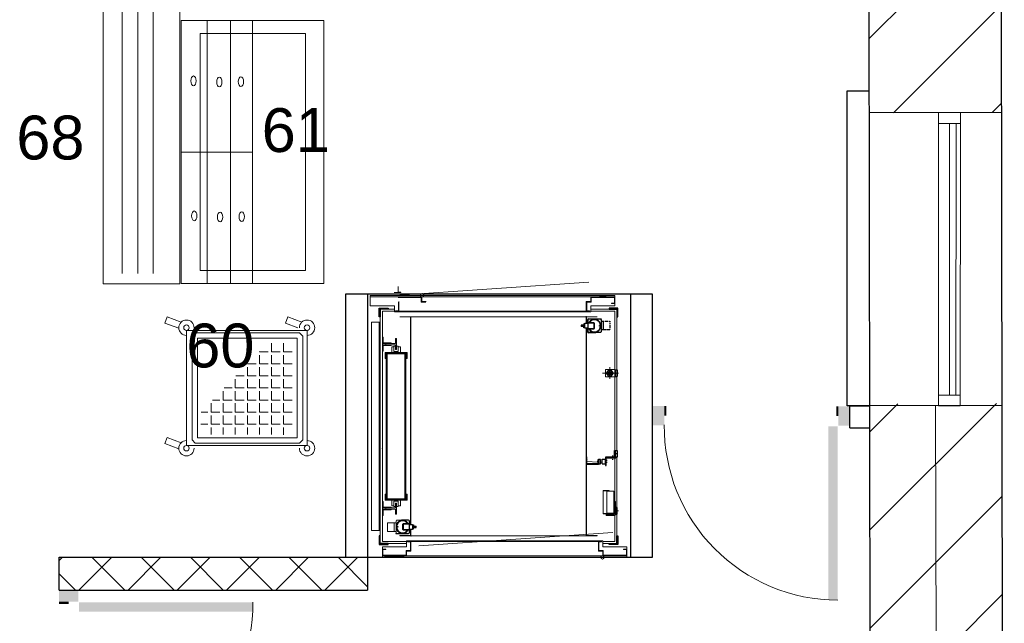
# Model space of a CAD drawing. Header units: millimetres. Extents: x 256092 to 341172, y 103077 to 145077.
# Tile 107 of 139: x 332947 to 337438, y 112886 to 115640. Entities that reach past the tile are written whole.
import ezdxf
from ezdxf.enums import TextEntityAlignment as Align

# ---------------------------------------------------------------- set-up
doc = ezdxf.new("R2010")
doc.units = ezdxf.units.MM
doc.linetypes.add('DASHDOT', pattern=[8.5, 4, -2, 0.5, -2])
doc.linetypes.add('Hidden', pattern=[3, 2, -1])
doc.layers.get('0').update_dxf_attribs({"lineweight": 18})
for name, color, linetype, lineweight in [('AVATÄIDE', 95, 'Continuous', 13), ('Kergplokk_', 84, 'Continuous', 25), ('KÖÖGISEADMED', 150, 'Continuous', 15), ('SEINA VIIRUTUS', 8, 'Continuous', 18), ('UUS AVATÄIDE', 105, 'Continuous', 18)]:
    doc.layers.add(name, color=color, linetype=linetype, lineweight=lineweight)
for name, color, linetype in [('LE_HIDDEN1', 3, 'Hidden'), ('LE_MIDDLE', 7, 'Continuous'), ('LE_NORM', 7, 'Continuous'), ('SEINAD', 7, 'Continuous'), ('SISU', 30, 'Continuous')]:
    doc.layers.add(name, color=color, linetype=linetype)
doc.styles.add('Arial', font='arial.ttf', dxfattribs={"height": 245.883234})
pattern_1 = [(45, (-1047627.23, 105532.54), (-224.5064, 224.5064), [])]

# ---------------------------------------------------------------- blocks, each defined once
blk = doc.blocks.new('ANSCHLUSS_00024', base_point=(3912.5, 1897.7))
at = {"layer": 'LE_NORM', "color": 2}
for p, q in [((3886.5, 1900.2), (3886.5, 1923.7)), ((3887, 1923.2), (3887, 1900.7)), ((3887.2, 1900.5), (3887.2, 1923.5)), ((3889, 1926.2), (3910.8, 1926.2)), ((3910.8, 1897.7), (3889, 1897.7)), ((3889.2, 1925.5), (3912.2, 1925.5)), ((3912.2, 1898.5), (3889.2, 1898.5)), ((3912, 1925.7), (3889.5, 1925.7)), ((3889.5, 1898.2), (3912, 1898.2)), ((3910.8, 1926.2), (3912.5, 1926.2)), ((3912.5, 1897.7), (3910.8, 1897.7)), ((3914.2, 1923.5), (3914.2, 1900.5)), ((3915, 1922.5), (3914.2, 1922.5)), ((3915, 1901.5), (3914.2, 1901.5)), ((3914.5, 1923.2), (3914.5, 1922.5)), ((3914.5, 1900.7), (3914.5, 1901.5)), ((3915, 1923.7), (3915, 1922.5)), ((3915, 1922.5), (3929.2, 1922.5)), ((3915, 1901.5), (3915, 1900.2)), ((3915, 1901.5), (3929.2, 1901.5)), ((3929.2, 1921.2), (3929.2, 1922.5)), ((3929.2, 1921.2), (3929.2, 1902.8)), ((3929.2, 1921.2), (3934.2, 1921.2)), ((3929.2, 1916.6), (3934.2, 1916.6)), ((3934.2, 1907.4), (3929.2, 1907.4)), ((3929.2, 1902.8), (3934.2, 1902.8)), ((3929.2, 1902.8), (3929.2, 1901.5)), ((3934.2, 1921.2), (3934.2, 1915.2)), ((3934.2, 1915.2), (3946.2, 1915.2)), ((3934.2, 1908.7), (3934.2, 1915.2)), ((3934.2, 1902.8), (3934.2, 1908.7)), ((3934.2, 1908.7), (3946.2, 1908.7)), ((3946.2, 1908.7), (3946.2, 1915.2))]:
    blk.add_line(p, q, dxfattribs=at)
blk.add_circle((3861, 1912), 2, dxfattribs=at)
for centre, radius, start, end in [((3885, 1912), 29.5, 28.8848, -28.8848), ((3885, 1912), 28, 30.5925, -30.5925), ((3889, 1923.7), 2.5, 90, 180), ((3889, 1900.2), 2.5, 180, -90), ((3889.5, 1923.2), 2.5, 90, 180), ((3889.5, 1900.7), 2.5, 180, -90), ((3889.2, 1923.5), 2, 90, 180), ((3889.2, 1900.5), 2, 180, -90), ((3912, 1923.2), 2.5, 0, 90), ((3912, 1900.7), 2.5, -90, 0), ((3912.2, 1923.5), 2, 0, 90), ((3912.2, 1900.5), 2, -90, 0), ((3912.5, 1923.7), 2.5, 0, 90), ((3912.5, 1900.2), 2.5, -90, 0)]:
    blk.add_arc(centre, radius, start, end, dxfattribs=at)
blk = doc.blocks.new('ANSCHLUSS_00027', base_point=(4732.5, 2643.2))
at = {"layer": 'LE_NORM', "color": 2}
for p, q in [((4710.7, 2632.2), (4698.7, 2632.2)), ((4698.7, 2632.2), (4698.7, 2625.7)), ((4710.7, 2625.7), (4698.7, 2625.7)), ((4710.7, 2638.2), (4710.7, 2632.2)), ((4715.7, 2638.2), (4710.7, 2638.2)), ((4710.7, 2633.6), (4715.7, 2633.6)), ((4710.7, 2632.2), (4710.7, 2625.7)), ((4710.7, 2619.8), (4710.7, 2625.7)), ((4715.7, 2624.4), (4710.7, 2624.4)), ((4715.7, 2619.8), (4710.7, 2619.8)), ((4730, 2639.5), (4715.7, 2639.5)), ((4715.7, 2638.2), (4715.7, 2639.5)), ((4715.7, 2619.8), (4715.7, 2638.2)), ((4715.7, 2619.8), (4715.7, 2618.5)), ((4730, 2618.5), (4715.7, 2618.5)), ((4730, 2639.5), (4730, 2640.7)), ((4730, 2639.5), (4730.7, 2639.5)), ((4730, 2617.2), (4730, 2618.5)), ((4730, 2618.5), (4730.7, 2618.5)), ((4730.5, 2640.2), (4730.5, 2639.5)), ((4730.5, 2617.7), (4730.5, 2618.5)), ((4730.7, 2617.5), (4730.7, 2640.5)), ((4732.5, 2643.2), (4734.1, 2643.2)), ((4734.1, 2614.7), (4732.5, 2614.7)), ((4732.7, 2642.5), (4755.7, 2642.5)), ((4755.7, 2615.5), (4732.7, 2615.5)), ((4755.5, 2642.7), (4733, 2642.7)), ((4733, 2615.2), (4755.5, 2615.2)), ((4734.1, 2643.2), (4756, 2643.2)), ((4756, 2614.7), (4734.1, 2614.7)), ((4757.7, 2640.5), (4757.7, 2617.5)), ((4758, 2617.7), (4758, 2640.2)), ((4758.5, 2640.7), (4758.5, 2617.2))]:
    blk.add_line(p, q, dxfattribs=at)
blk.add_circle((4784, 2629), 2, dxfattribs=at)
for centre, radius, start, end in [((4760, 2629), 29.5, -151.1152, 151.1152), ((4760, 2629), 28, -149.4075, 149.4075), ((4732.5, 2640.7), 2.5, 90, 180), ((4732.5, 2617.2), 2.5, 180, -90), ((4733, 2640.2), 2.5, 90, 180), ((4733, 2617.7), 2.5, 180, -90), ((4732.7, 2640.5), 2, 90, 180), ((4732.7, 2617.5), 2, 180, -90), ((4755.5, 2640.2), 2.5, 0, 90), ((4755.5, 2617.7), 2.5, -90, 0), ((4755.7, 2640.5), 2, 0, 90), ((4755.7, 2617.5), 2, -90, 0), ((4756, 2640.7), 2.5, 0, 90), ((4756, 2617.2), 2.5, -90, 0)]:
    blk.add_arc(centre, radius, start, end, dxfattribs=at)
blk = doc.blocks.new('VM_00026', base_point=(4733.2, 2661))
at = {"layer": 'LE_MIDDLE', "color": 1, "linetype": 'DASHDOT'}
for p, q in [((4799.4, 2650), (4829.4, 2650)), ((4829.4, 2650), (4829.4, 2610)), ((4829.4, 2610), (4799.4, 2610))]:
    blk.add_line(p, q, dxfattribs=at)
at = {"layer": 'LE_NORM', "color": 2}
for p, q in [((4728, 2639.5), (4728, 2655.7)), ((4730, 2657), (4732, 2659)), ((4730, 2657), (4730, 2640.7)), ((4788, 2659), (4732, 2659)), ((4733.2, 2661), (4791, 2661)), ((4791, 2659), (4788, 2659)), ((4788, 2659), (4790, 2657)), ((4791, 2661), (4789, 2659)), ((4790, 2657), (4790, 2650)), ((4790, 2650), (4799.4, 2650)), ((4790, 2650), (4790, 2610)), ((4791, 2661), (4791, 2659)), ((4799.4, 2650), (4799.4, 2610)), ((4728, 2602.2), (4728, 2618.5)), ((4730, 2617.2), (4730, 2601)), ((4799.4, 2610), (4790, 2610)), ((4790, 2610), (4790, 2601)), ((4732, 2599), (4730, 2601)), ((4766, 2599), (4732, 2599)), ((4766, 2597), (4733.2, 2597)), ((4788, 2599), (4766, 2599)), ((4766, 2599), (4766, 2597)), ((4790, 2601), (4788, 2599))]:
    blk.add_line(p, q, dxfattribs=at)
for centre, radius, start, end in [((4733.2, 2655.7), 5.25, 90, 180), ((4732, 2657), 2, 90, 180), ((4733.2, 2602.2), 5.25, 180, -90), ((4732, 2601), 2, 180, -90)]:
    blk.add_arc(centre, radius, start, end, dxfattribs=at)
blk.add_point((4722.5, 2670.5), dxfattribs=at)
blk.add_blockref('ANSCHLUSS_00027', (4732.5, 2643.2))
blk = doc.blocks.new('ECKSTAB_00030', base_point=(3778.5, 1871.5))
at = {"layer": 'LE_NORM', "color": 2}
for p, q in [((3778.5, 1871.5), (3778.5, 1831.5)), ((3782.5, 1871.5), (3778.5, 1871.5)), ((3782.5, 1835.5), (3782.5, 1871.5)), ((3778.5, 1831.5), (3818.5, 1831.5)), ((3818.5, 1835.5), (3782.5, 1835.5)), ((3818.5, 1831.5), (3818.5, 1835.5))]:
    blk.add_line(p, q, dxfattribs=at)
blk = doc.blocks.new('ECKSTAB_00031', base_point=(4866.5, 1871.5))
at = {"layer": 'LE_NORM', "color": 2}
for p, q in [((4862.5, 1835.5), (4862.5, 1871.5)), ((4862.5, 1871.5), (4866.5, 1871.5)), ((4866.5, 1871.5), (4866.5, 1831.5)), ((4826.5, 1831.5), (4826.5, 1835.5)), ((4826.5, 1835.5), (4862.5, 1835.5)), ((4866.5, 1831.5), (4826.5, 1831.5))]:
    blk.add_line(p, q, dxfattribs=at)
blk = doc.blocks.new('ECKSTAB_00032', base_point=(3778.5, 2669.5))
at = {"layer": 'LE_NORM', "color": 2}
for p, q in [((3778.5, 2669.5), (3778.5, 2709.5)), ((3778.5, 2709.5), (3818.5, 2709.5)), ((3818.5, 2705.5), (3782.5, 2705.5)), ((3782.5, 2705.5), (3782.5, 2669.5)), ((3818.5, 2709.5), (3818.5, 2705.5)), ((3782.5, 2669.5), (3778.5, 2669.5))]:
    blk.add_line(p, q, dxfattribs=at)
blk = doc.blocks.new('ECKSTAB_00033', base_point=(4866.5, 2669.5))
at = {"layer": 'LE_NORM', "color": 2}
for p, q in [((4866.5, 2709.5), (4826.5, 2709.5)), ((4826.5, 2709.5), (4826.5, 2705.5)), ((4826.5, 2705.5), (4862.5, 2705.5)), ((4862.5, 2705.5), (4862.5, 2669.5)), ((4866.5, 2669.5), (4866.5, 2709.5)), ((4862.5, 2669.5), (4866.5, 2669.5))]:
    blk.add_line(p, q, dxfattribs=at)
blk = doc.blocks.new('GURTSCHELLE_00040', base_point=(4854, 2000.1))
at = {"layer": 'LE_NORM', "color": 2}
for p, q in [((4854, 2000.1), (4854, 1970.1)), ((4864, 2000.1), (4854, 2000.1)), ((4855.5, 2000.1), (4855.5, 1970.1)), ((4864, 1970.1), (4864, 2000.1)), ((4854, 1970.1), (4864, 1970.1))]:
    blk.add_line(p, q, dxfattribs=at)
blk = doc.blocks.new('WINKEL_00041', base_point=(4852.5, 2004.1))
at = {"layer": 'LE_NORM', "color": 2}
for p, q in [((4848.5, 2002.1), (4848.5, 1972.1)), ((4852.5, 2004.1), (4850.5, 2004.1)), ((4852.5, 2004.1), (4852.5, 1964.1)), ((4812.5, 1966.1), (4812.5, 1964.1)), ((4852.5, 1964.1), (4812.5, 1964.1)), ((4844.5, 1968.1), (4814.5, 1968.1))]:
    blk.add_line(p, q, dxfattribs=at)
for centre, radius, start, end in [((4850.5, 2002.1), 2, 90, 180), ((4814.5, 1966.1), 2, 90, 180), ((4844.5, 1972.1), 4, -90, 0)]:
    blk.add_arc(centre, radius, start, end, dxfattribs=at)
blk = doc.blocks.new('GURTSCHELLE_00043', base_point=(4854, 2428))
at = {"layer": 'LE_NORM', "color": 2}
for p, q in [((4854, 2428), (4854, 2398)), ((4854, 2428), (4864, 2428)), ((4855.5, 2428), (4855.5, 2398)), ((4864, 2428), (4864, 2398)), ((4854, 2398), (4864, 2398))]:
    blk.add_line(p, q, dxfattribs=at)
blk = doc.blocks.new('MAGNET_00053', base_point=(4777.7, 2199.9))
at = {"layer": 'LE_NORM', "color": 2}
for p, q in [((4787.7, 2219.9), (4777.7, 2219.9)), ((4777.7, 2219.9), (4777.7, 2199.9)), ((4787.7, 2199.9), (4787.7, 2219.9)), ((4777.7, 2199.9), (4787.7, 2199.9))]:
    blk.add_line(p, q, dxfattribs=at)
blk = doc.blocks.new('MAGNETHALTEBLECH_00052', base_point=(4723.7, 2231.9))
at = {"layer": 'LE_MIDDLE', "color": 1, "linetype": 'DASHDOT'}
for p, q in [((4720.7, 2220.4), (4730.2, 2220.4)), ((4772.7, 2209.9), (4780.7, 2209.9))]:
    blk.add_line(p, q, dxfattribs=at)
at = {"layer": 'LE_NORM', "color": 2}
for p, q in [((4723.7, 2231.9), (4723.7, 2197.9)), ((4725.7, 2231.9), (4723.7, 2231.9)), ((4725.7, 2199.9), (4725.7, 2231.9)), ((4777.7, 2217.9), (4775.7, 2217.9)), ((4775.7, 2217.9), (4775.7, 2199.9)), ((4777.7, 2197.9), (4777.7, 2217.9)), ((4723.7, 2197.9), (4777.7, 2197.9)), ((4775.7, 2199.9), (4725.7, 2199.9))]:
    blk.add_line(p, q, dxfattribs=at)
blk.add_blockref('MAGNET_00053', (4777.7, 2199.9))
blk = doc.blocks.new('MAGNETSCHALTER_00054', base_point=(4795.2, 2199.6))
at = {"layer": 'LE_NORM', "color": 2}
for p, q in [((4795.2, 2220.1), (4810.2, 2220.3)), ((4795.2, 2199.6), (4795.2, 2220.1)), ((4810.2, 2199.5), (4810.2, 2220.3)), ((4795.2, 2199.6), (4810.2, 2199.5))]:
    blk.add_line(p, q, dxfattribs=at)
blk = doc.blocks.new('SCHALTERHALTEBLECH_00051', base_point=(4817.1, 2214.9))
at = {"layer": 'LE_HIDDEN1'}
for p, q in [((4817.9, 2227.4), (4817.9, 2229.4)), ((4855.4, 2227.4), (4855.4, 2229.4))]:
    blk.add_line(p, q, dxfattribs=at)
at = {"layer": 'LE_MIDDLE', "color": 1, "linetype": 'DASHDOT'}
for p, q in [((4817.1, 2214.9), (4806.4, 2214.9)), ((4817.1, 2204.9), (4806.4, 2204.9))]:
    blk.add_line(p, q, dxfattribs=at)
at = {"layer": 'LE_NORM', "color": 2}
for p, q in [((4857.9, 2229.4), (4810.4, 2229.4)), ((4810.4, 2229.4), (4810.4, 2192.4)), ((4812.4, 2192.4), (4812.4, 2227.4)), ((4812.4, 2227.4), (4857.9, 2227.4)), ((4857.9, 2227.4), (4857.9, 2229.4)), ((4810.4, 2192.4), (4812.4, 2192.4))]:
    blk.add_line(p, q, dxfattribs=at)
for name, p in [('MAGNETHALTEBLECH_00052', (4723.7, 2231.9)), ('MAGNETSCHALTER_00054', (4795.2, 2199.6))]:
    blk.add_blockref(name, p)
blk = doc.blocks.new('GURTSCHELLE_00056', base_point=(4854, 2260.1))
at = {"layer": 'LE_MIDDLE', "color": 1, "linetype": 'DASHDOT'}
blk.add_line((4861.1, 2245.1), (4848.2, 2245.1), dxfattribs=at)
at = {"layer": 'LE_NORM', "color": 2}
for p, q in [((4854, 2260.1), (4864, 2260.1)), ((4854, 2230.1), (4854, 2260.1)), ((4855.5, 2230.1), (4855.5, 2260.1)), ((4864, 2260.1), (4864, 2230.1)), ((4864, 2230.1), (4854, 2230.1))]:
    blk.add_line(p, q, dxfattribs=at)
blk = doc.blocks.new('HALTER_00055', base_point=(4852.5, 2260.1))
at = {"layer": 'LE_MIDDLE', "color": 1, "linetype": 'DASHDOT'}
blk.add_line((4842.7, 2237.2), (4842.7, 2217.2), dxfattribs=at)
at = {"layer": 'LE_NORM', "color": 2}
for p, q in [((4850.5, 2231.6), (4850.5, 2260.1)), ((4850.5, 2260.1), (4852.5, 2260.1)), ((4852.5, 2260.1), (4852.5, 2229.6)), ((4832, 2229.6), (4832, 2231.6)), ((4832, 2231.6), (4850.5, 2231.6)), ((4852.5, 2229.6), (4832, 2229.6))]:
    blk.add_line(p, q, dxfattribs=at)
blk.add_blockref('GURTSCHELLE_00056', (4854, 2260.1))
blk = doc.blocks.new('A$C666145C2')
at = {"layer": 'AVATÄIDE'}
blk.add_arc((97.6, 57.5), 843.4, 0, 90.4621, dxfattribs=at)
for points in [[(93.5, 957.5), (93.5, 900.9), (0, 957.5), (0, 900.9)], [(46.7, 900.9), (46.7, 890.7), (0, 900.9), (0, 890.7)], [(97, 58.7), (941, 57.5), (97, 104.1), (940.4, 104.1)], [(47.3, 56.6), (47.3, 66.8), (0.5, 56.6), (0.5, 66.8)], [(94, 0), (94, 56.6), (0.5, 0), (0.5, 56.6)]]:
    blk.add_solid(points, dxfattribs=at)

msp = doc.modelspace()

# ---------------------------------------------------------------- hatches: boundary and pattern name
at = {"layer": 'Kergplokk_'}
h = msp.add_hatch(dxfattribs=at)
h.set_pattern_fill('ANSI37', color=256, scale=50)
h.set_pattern_definition([(45, (-3021365.05, 137950.32), (-112.2532015, 112.2532015), []), (135, (-3021365.05, 137950.32), (-112.2532015, -112.2532015), [])])
h.paths.add_polyline_path([(334533.8, 113187.7), (334434.1, 113187.7), (333127.5, 113187.7), (333127.5, 113037.7), (334533.8, 113037.7)])
at = {"layer": 'SEINA VIIRUTUS'}
h = msp.add_hatch(dxfattribs=at)
h.set_pattern_fill('ANSI31', color=256, scale=100)
h.set_pattern_definition(pattern_1)
h.paths.add_polyline_path([(337421.7, 116791.8), (336818.7, 116790), (336821.1, 115214.7), (337424.1, 115216.6)])
h = msp.add_hatch(dxfattribs=at)
h.set_pattern_fill('ANSI31', color=256, scale=100)
h.set_pattern_definition(pattern_1)
h.paths.add_polyline_path([(337426.1, 113889.5), (336823.1, 113887.6), (336825.6, 112230.4), (337428.6, 112232.3)])

# ---------------------------------------------------------------- linework, layer by layer
at = {"layer": 'Kergplokk_'}
for p, q in [((333127.5, 113037.7), (333127.5, 113187.7)), ((333127.5, 113187.7), (334447.1, 113187.7)), ((334533.8, 113187.7), (334533.8, 113037.7)), ((333127.5, 113037.7), (334533.8, 113037.7))]:
    msp.add_line(p, q, dxfattribs=at)
msp.add_lwpolyline([(336821.1, 113877.6), (336720.7, 113877.6), (336721.1, 115315.1), (336823.3, 115315.1)], dxfattribs=at)
at = {"layer": 'KÖÖGISEADMED', "lineweight": 13}
for p, q in [((333415.2, 114481.5), (333415.2, 119965.2)), ((333485.8, 114481.5), (333485.8, 119965.2)), ((333556.5, 114481.5), (333556.5, 119965.2)), ((333684.1, 115635.7), (333684.1, 114435.7)), ((334334.1, 115635.7), (333684.1, 115635.7)), ((333803, 115635.7), (333803, 114435.7)), ((333909.4, 115635.7), (333909.4, 114435.7)), ((334009.1, 115635.7), (334009.1, 114435.7)), ((334334.1, 114435.7), (334334.1, 115635.7)), ((334009.1, 115035.7), (333684.1, 115035.7)), ((333684.1, 114435.7), (334334.1, 114435.7)), ((333708.1, 113697.2), (333708.1, 114222.2)), ((333708.1, 114222.2), (334258.1, 114222.2)), ((334258.1, 114222.2), (334258.1, 113697.2)), ((334095.9, 114124.7), (334095.9, 114164.7)), ((334150.9, 114124.7), (334150.9, 114164.7)), ((334040.9, 114124.7), (334040.9, 114126.6)), ((334040.9, 114124.7), (334080.9, 114124.7)), ((334040.9, 114069.7), (334040.9, 114109.7)), ((334095.9, 114124.7), (334135.9, 114124.7)), ((334095.9, 114069.7), (334095.9, 114109.7)), ((334150.9, 114124.7), (334190.9, 114124.7)), ((334150.9, 114069.7), (334150.9, 114109.7)), ((333986.1, 114069.7), (334025.9, 114069.7)), ((334040.9, 114069.7), (334080.9, 114069.7)), ((334095.9, 114069.7), (334135.9, 114069.7)), ((334150.9, 114069.7), (334190.9, 114069.7)), ((333985.9, 114014.7), (333985.9, 114054.7)), ((334040.9, 114014.7), (334040.9, 114054.7)), ((334095.9, 114014.7), (334095.9, 114054.7)), ((334150.9, 114014.7), (334150.9, 114054.7)), ((333930.9, 113959.7), (333930.9, 113999.7)), ((333933.2, 114014.7), (333970.9, 114014.7)), ((333985.9, 114014.7), (334025.9, 114014.7)), ((333985.9, 113959.7), (333985.9, 113999.7)), ((334040.9, 114014.7), (334080.9, 114014.7)), ((334040.9, 113959.7), (334040.9, 113999.7)), ((334095.9, 114014.7), (334135.9, 114014.7)), ((334095.9, 113959.7), (334095.9, 113999.7)), ((334150.9, 114014.7), (334190.9, 114014.7)), ((334150.9, 113959.7), (334150.9, 113999.7)), ((333875.9, 113904.7), (333875.9, 113944.7)), ((333880.3, 113959.7), (333915.9, 113959.7)), ((333930.9, 113959.7), (333970.9, 113959.7)), ((333930.9, 113904.7), (333930.9, 113944.7)), ((333985.9, 113959.7), (334025.9, 113959.7)), ((333985.9, 113904.7), (333985.9, 113944.7)), ((334040.9, 113959.7), (334080.9, 113959.7)), ((334040.9, 113904.7), (334040.9, 113944.7)), ((334095.9, 113959.7), (334135.9, 113959.7)), ((334095.9, 113904.7), (334095.9, 113944.7)), ((334150.9, 113959.7), (334190.9, 113959.7)), ((334150.9, 113904.7), (334150.9, 113944.7)), ((333820.9, 113849.7), (333820.9, 113889.7)), ((333827.4, 113904.7), (333860.9, 113904.7)), ((333875.9, 113904.7), (333915.9, 113904.7)), ((333875.9, 113849.7), (333875.9, 113889.7)), ((333930.9, 113904.7), (333970.9, 113904.7)), ((333930.9, 113849.7), (333930.9, 113889.7)), ((333985.9, 113904.7), (334025.9, 113904.7)), ((333985.9, 113849.7), (333985.9, 113889.7)), ((334040.9, 113904.7), (334080.9, 113904.7)), ((334040.9, 113849.7), (334040.9, 113889.7)), ((334095.9, 113904.7), (334135.9, 113904.7)), ((334095.9, 113849.7), (334095.9, 113889.7)), ((334150.9, 113904.7), (334190.9, 113904.7)), ((334150.9, 113849.7), (334150.9, 113889.7)), ((333774.4, 113849.7), (333805.9, 113849.7)), ((333820.9, 113849.7), (333860.9, 113849.7)), ((333875.9, 113849.7), (333915.9, 113849.7)), ((333930.9, 113849.7), (333970.9, 113849.7)), ((333985.9, 113849.7), (334025.9, 113849.7)), ((334040.9, 113849.7), (334080.9, 113849.7)), ((334095.9, 113849.7), (334135.9, 113849.7)), ((334150.9, 113849.7), (334190.9, 113849.7)), ((333773.4, 113794.7), (333805.9, 113794.7)), ((333820.9, 113794.7), (333820.9, 113834.7)), ((333820.9, 113794.7), (333860.9, 113794.7)), ((333875.9, 113794.7), (333875.9, 113834.7)), ((333875.9, 113794.7), (333915.9, 113794.7)), ((333930.9, 113794.7), (333930.9, 113834.7)), ((333930.9, 113794.7), (333970.9, 113794.7)), ((333985.9, 113794.7), (333985.9, 113834.7)), ((333985.9, 113794.7), (334025.9, 113794.7)), ((334040.9, 113794.7), (334040.9, 113834.7)), ((334040.9, 113794.7), (334080.9, 113794.7)), ((334095.9, 113794.7), (334095.9, 113834.7)), ((334095.9, 113794.7), (334135.9, 113794.7)), ((334150.9, 113794.7), (334150.9, 113834.7)), ((334150.9, 113794.7), (334190.9, 113794.7)), ((333820.9, 113747.5), (333820.9, 113779.7)), ((333875.9, 113747.4), (333875.9, 113779.7)), ((333930.9, 113747.2), (333930.9, 113779.7)), ((333985.9, 113747), (333985.9, 113779.7)), ((334040.9, 113746.8), (334040.9, 113779.7)), ((334095.9, 113746.7), (334095.9, 113779.7)), ((334150.9, 113746.5), (334150.9, 113779.7)), ((334258.1, 113697.2), (333708.1, 113697.2))]:
    msp.add_line(p, q, dxfattribs=at)
for points in [[(333327.9, 120125.4), (333327.9, 114434.1), (333677.9, 114434.1), (333677.9, 120125.4)], [(334250.9, 114495.4), (333770.5, 114495.4), (333770.5, 115576.7), (334250.9, 115576.7)], [(333748.4, 113707.7), (334223.4, 113707.7), (334238.4, 113722.7), (334238.4, 114196.7), (334223.4, 114211.7), (333748.4, 114211.7), (333733.4, 114196.7), (333733.4, 113722.7)], [(333758.4, 113732.7), (334213.4, 113732.7), (334213.4, 114186.7), (333758.4, 114186.7)]]:
    msp.add_lwpolyline(points, close=True, dxfattribs=at)
for points in [[(333673.2, 114232.1), (333609.3, 114255.8), (333619.8, 114283.9), (333684, 114260)], [(334216.2, 114234.7), (334159.3, 114255.8), (334169.8, 114283.9), (334234, 114260)], [(333673.2, 113682.1), (333609.3, 113705.8), (333619.8, 113733.9), (333684, 113710)]]:
    msp.add_lwpolyline(points, dxfattribs=at)
for centre in [(333708.1, 114234.7), (334258.1, 114234.7), (333708.1, 113684.7), (334258.1, 113684.7)]:
    msp.add_circle(centre, 12.5, dxfattribs=at)
for centre, start, end in [((333708.1, 114234.7), 0, 270), ((334258.1, 114234.7), 270, 180), ((333708.1, 113684.7), 90, 0), ((334258.1, 113684.7), 180, 90)]:
    msp.add_arc(centre, 35, start, end, dxfattribs=at)
for centre in [(333740.3, 115360.7), (333858, 115355.5), (333956.6, 115357.3), (333743.8, 114744.8), (333861.4, 114739.6), (333960, 114741.4)]:
    msp.add_ellipse(centre, major_axis=(0, 22.2), ratio=0.544331, dxfattribs=at)
at = {"layer": 'LE_MIDDLE', "color": 1, "lineweight": 18}
for p, q in [((335543.7, 114443.1), (334658.1, 114382.2)), ((335679.1, 114027.2), (335605.9, 114027.2)), ((335639.1, 114054.4), (335639.1, 114001.6)), ((335663.1, 113399.3), (335657.6, 113399.3)), ((335678.2, 113399.3), (335673.1, 113399.3)), ((334624.7, 113305.2), (334624.7, 113345.2)), ((334624.7, 113345.2), (334654.7, 113345.2)), ((334654.7, 113305.2), (334624.7, 113305.2)), ((334767.4, 113239.4), (335653.1, 113300.2))]:
    msp.add_line(p, q, dxfattribs=at)
at = {"layer": 'LE_NORM', "color": 2, "lineweight": 18}
for p, q in [((334673.1, 114396.7), (334673.1, 114422.7)), ((334546.6, 114334.7), (334546.6, 114381.7)), ((335661.6, 114381.7), (334546.6, 114381.7)), ((334686.1, 114394.7), (334671.1, 114394.7)), ((334686.1, 114396.7), (334673.1, 114396.7)), ((334686.1, 114394.7), (334686.1, 114396.7)), ((335561.6, 114374.7), (335561.6, 114376.2)), ((335561.6, 114376.2), (335651.6, 114376.2)), ((335593.1, 114377.2), (335594.1, 114378.2)), ((335593.1, 114377.2), (335593.1, 114376.2)), ((335593.1, 114377.2), (335620.1, 114377.2)), ((335594.1, 114378.2), (335619.1, 114378.2)), ((335619.1, 114378.2), (335620.1, 114377.2)), ((335620.1, 114377.2), (335620.1, 114376.2)), ((335651.6, 114374.7), (335651.6, 114376.2)), ((335661.6, 114334.7), (335661.6, 114381.7)), ((335561.6, 114374.7), (334546.6, 114374.7)), ((334656.6, 114334.7), (334546.6, 114334.7)), ((334656.6, 114306.7), (334656.6, 114334.7)), ((334673.1, 114372.7), (334779.1, 114372.7)), ((334674.6, 114351.7), (334674.6, 114311.7)), ((334676.6, 114353.7), (334676.6, 114309.7)), ((334779.1, 114372.7), (334779.1, 114351.7)), ((334779.1, 114351.7), (334799.1, 114351.7)), ((334781.1, 114353.7), (334781.1, 114374.7)), ((334781.1, 114353.7), (334801.1, 114353.7)), ((335551.6, 114353.7), (335531.6, 114353.7)), ((335531.6, 114353.7), (335531.6, 114309.7)), ((335553.6, 114351.7), (335533.6, 114351.7)), ((335533.6, 114351.7), (335533.6, 114311.7)), ((335551.6, 114353.7), (335551.6, 114374.7)), ((335661.6, 114334.7), (335551.6, 114334.7)), ((335551.6, 114334.7), (335551.6, 114306.7)), ((335659.6, 114372.7), (335553.6, 114372.7)), ((335553.6, 114372.7), (335553.6, 114351.7)), ((335561.6, 114374.7), (335651.6, 114374.7)), ((335646.6, 114344.7), (335646.6, 114346.7)), ((335659.6, 114346.7), (335646.6, 114346.7)), ((335661.6, 114344.7), (335646.6, 114344.7)), ((335661.6, 114374.7), (335651.6, 114374.7)), ((335659.6, 114346.7), (335659.6, 114372.7)), ((334591.6, 114319.7), (334656.6, 114319.7)), ((334591.6, 114319.7), (334591.6, 113249.7)), ((334656.6, 114309.7), (334601.6, 114309.7)), ((334601.6, 113259.7), (334601.6, 114309.7)), ((335551.6, 114306.7), (334656.6, 114306.7)), ((334661.6, 114309.7), (334661.6, 114311.7)), ((334661.6, 114311.7), (334674.6, 114311.7)), ((335546.6, 114309.7), (334661.6, 114309.7)), ((334676.6, 114309.7), (334676.6, 114319.1)), ((335546.6, 114311.7), (335533.6, 114311.7)), ((335546.6, 114309.7), (335546.6, 114311.7)), ((335551.6, 114319.7), (335671.6, 114319.7)), ((335661.6, 114309.7), (335551.6, 114309.7)), ((335661.6, 114309.7), (335661.6, 114044.2)), ((335671.6, 114319.7), (335671.6, 114042.2)), ((334551.6, 113309.7), (334551.6, 114259.7)), ((334551.6, 114259.7), (334591.6, 114259.7)), ((334587.6, 113309.7), (334587.6, 114259.7)), ((334591.6, 113309.7), (334591.6, 114259.7)), ((334605.6, 114192.2), (334601.6, 114192.2)), ((334601.6, 114162.2), (334641.6, 114162.2)), ((334601.6, 114157.2), (334641.6, 114157.2)), ((334605.6, 114166.2), (334605.6, 114192.2)), ((334641.6, 114166.2), (334605.6, 114166.2)), ((334641.6, 114153.2), (334605.6, 114153.2)), ((334605.6, 114153.2), (334605.6, 114127.2)), ((334616.6, 114157.2), (334616.6, 114162.2)), ((334616.6, 114162.2), (334661.6, 114162.2)), ((334661.6, 114157.2), (334616.6, 114157.2)), ((334641.6, 114162.2), (334641.6, 114166.2)), ((334641.6, 114157.2), (334641.6, 114153.2)), ((334661.6, 114162.2), (334661.6, 114184.7)), ((334661.6, 114184.7), (334666.6, 114184.7)), ((334661.6, 114134.7), (334661.6, 114157.2)), ((334666.6, 114184.7), (334666.6, 114134.7)), ((334605.6, 114127.2), (334601.6, 114127.2)), ((334614.1, 114094.2), (334614.1, 114122.2)), ((334714.1, 114122.2), (334614.1, 114122.2)), ((334617.1, 114094.2), (334617.1, 114119.2)), ((334712.1, 114119.2), (334617.1, 114119.2)), ((334709.1, 114117), (334619.1, 114117)), ((334619.1, 114117), (334619.1, 113452.5)), ((334704.1, 114114.7), (334624.1, 114114.7)), ((334624.1, 114114.7), (334624.1, 113454.7)), ((334644.1, 114146.7), (334644.1, 114122.2)), ((334644.1, 114146.7), (334654.1, 114146.7)), ((334654.1, 114126.7), (334654.1, 114150.7)), ((334654.1, 114150.7), (334661.6, 114150.7)), ((334674.1, 114126.7), (334654.1, 114126.7)), ((334661.6, 114150.7), (334661.6, 114134.7)), ((334666.6, 114134.7), (334661.6, 114134.7)), ((334661.6, 114134.7), (334666.6, 114134.7)), ((334674.1, 114150.7), (334666.6, 114150.7)), ((334666.6, 114134.7), (334666.6, 114150.7)), ((334674.1, 114150.7), (334674.1, 114126.7)), ((334684.1, 114146.7), (334674.1, 114146.7)), ((334684.1, 114146.7), (334684.1, 114122.2)), ((334704.1, 114114.7), (334704.1, 113454.7)), ((334709.1, 114117), (334709.1, 113452.5)), ((334712.1, 114094.2), (334712.1, 114119.2)), ((334714.1, 114094.2), (334714.1, 114122.2)), ((334617.1, 114094.2), (334614.1, 114094.2)), ((334714.1, 114094.2), (334712.1, 114094.2)), ((335619.1, 114044.2), (335619.1, 114010.2)), ((335661.6, 114044.2), (335619.1, 114044.2)), ((335630.8, 114039.4), (335624.4, 114028.2)), ((335624.4, 114026.2), (335630.8, 114014.9)), ((335625.9, 114028.3), (335631.5, 114038)), ((335631.5, 114016.3), (335625.9, 114026)), ((335645.6, 114040.4), (335632.6, 114040.4)), ((335633.5, 114039.2), (335644.7, 114039.2)), ((335652.3, 114028.3), (335646.7, 114038)), ((335646.7, 114016.3), (335652.3, 114026)), ((335647.3, 114039.4), (335653.8, 114028.2)), ((335653.8, 114026.2), (335647.3, 114014.9)), ((335661.6, 114044.2), (335661.6, 114010.2)), ((335661.6, 114010.2), (335619.1, 114010.2)), ((335645.6, 114013.9), (335632.6, 114013.9)), ((335633.5, 114015.2), (335644.7, 114015.2)), ((335661.6, 114010.2), (335661.6, 113674.4)), ((335671.6, 114012.2), (335671.6, 113674.4)), ((335661.6, 113643.9), (335661.6, 113643.6)), ((335661.6, 113641.6), (335661.6, 113442.8)), ((335671.6, 113644.4), (335671.6, 113414.3)), ((335609.1, 113385.3), (335609.1, 113491.8)), ((335609.1, 113491.8), (335635.6, 113491.8)), ((335625.6, 113490.3), (335610.6, 113490.3)), ((335635.6, 113490.3), (335625.6, 113490.3)), ((335625.6, 113489.3), (335625.6, 113490.3)), ((335657.6, 113489.3), (335625.6, 113489.3)), ((335625.6, 113387.8), (335625.6, 113489.3)), ((335635.6, 113491.8), (335635.6, 113490.3)), ((335657.6, 113387.8), (335657.6, 113489.3)), ((335657.6, 113443.7), (335657.6, 113478.3)), ((335658.1, 113443.1), (335658.1, 113478.3)), ((335658.1, 113478.3), (335661.1, 113478.3)), ((335661.1, 113478.3), (335661.1, 113443.7)), ((334605.6, 113442.2), (334601.6, 113442.2)), ((334605.6, 113416.2), (334605.6, 113442.2)), ((334617.1, 113475.2), (334614.1, 113475.2)), ((334614.1, 113475.2), (334614.1, 113447.2)), ((334714.1, 113447.2), (334614.1, 113447.2)), ((334617.1, 113475.2), (334617.1, 113450.2)), ((334712.1, 113450.2), (334617.1, 113450.2)), ((334709.1, 113452.5), (334619.1, 113452.5)), ((334704.1, 113454.7), (334624.1, 113454.7)), ((334644.1, 113422.7), (334644.1, 113447.2)), ((334674.1, 113442.7), (334654.1, 113442.7)), ((334654.1, 113442.7), (334654.1, 113418.7)), ((334666.6, 113434.7), (334661.6, 113434.7)), ((334661.6, 113434.7), (334661.6, 113412.2)), ((334661.6, 113418.7), (334661.6, 113434.7)), ((334661.6, 113434.7), (334666.6, 113434.7)), ((334666.6, 113384.7), (334666.6, 113434.7)), ((334666.6, 113434.7), (334666.6, 113418.7)), ((334674.1, 113418.7), (334674.1, 113442.7)), ((334684.1, 113422.7), (334684.1, 113447.2)), ((334714.1, 113475.2), (334712.1, 113475.2)), ((334712.1, 113475.2), (334712.1, 113450.2)), ((334714.1, 113475.2), (334714.1, 113447.2)), ((335661.1, 113439.6), (335659.6, 113440.5)), ((335661.6, 113442.8), (335663.1, 113441.9)), ((335661.6, 113393.3), (335661.6, 113438.8)), ((335664.6, 113439.3), (335664.6, 113414.3)), ((334601.6, 113412.2), (334641.6, 113412.2)), ((334601.6, 113407.2), (334641.6, 113407.2)), ((334641.6, 113416.2), (334605.6, 113416.2)), ((334641.6, 113403.2), (334605.6, 113403.2)), ((334605.6, 113403.2), (334605.6, 113377.2)), ((334661.6, 113412.2), (334616.6, 113412.2)), ((334616.6, 113412.2), (334616.6, 113407.2)), ((334616.6, 113407.2), (334661.6, 113407.2)), ((334641.6, 113412.2), (334641.6, 113416.2)), ((334641.6, 113407.2), (334641.6, 113403.2)), ((334644.1, 113422.7), (334654.1, 113422.7)), ((334654.1, 113418.7), (334661.6, 113418.7)), ((334661.6, 113407.2), (334661.6, 113384.7)), ((334674.1, 113418.7), (334666.6, 113418.7)), ((334684.1, 113422.7), (334674.1, 113422.7)), ((335656.1, 113389.3), (335625.6, 113389.3)), ((335657.6, 113387.8), (335625.6, 113387.8)), ((335625.6, 113385.3), (335625.6, 113387.8)), ((335663.1, 113393.3), (335661.6, 113393.3)), ((334605.6, 113377.2), (334601.6, 113377.2)), ((334605.6, 113377.2), (334601.6, 113377.2)), ((334654.7, 113305.2), (334654.7, 113345.2)), ((334654.7, 113345.2), (334664.1, 113345.2)), ((334661.6, 113384.7), (334666.6, 113384.7)), ((334661.6, 113384.7), (334666.6, 113384.7)), ((334664.1, 113354.2), (334666.1, 113356.2)), ((334664.1, 113345.2), (334664.1, 113354.2)), ((334664.1, 113305.2), (334664.1, 113345.2)), ((334666.1, 113356.2), (334688.1, 113356.2)), ((334688.1, 113356.2), (334688.1, 113358.2)), ((334688.1, 113358.2), (334720.8, 113358.2)), ((334688.1, 113356.2), (334722.1, 113356.2)), ((334722.1, 113356.2), (334724.1, 113354.2)), ((334724.1, 113338), (334724.1, 113354.2)), ((334726.1, 113353), (334726.1, 113336.7)), ((335609.1, 113385.3), (335625.6, 113385.3)), ((335610.6, 113386.8), (335625.6, 113386.8)), ((335661.6, 113378.3), (335661.6, 113259.7)), ((335671.6, 113384.3), (335671.6, 113249.7)), ((334591.6, 113309.7), (334551.6, 113309.7)), ((334664.1, 113305.2), (334654.7, 113305.2)), ((334664.1, 113298.2), (334664.1, 113305.2)), ((334666.1, 113296.2), (334664.1, 113298.2)), ((334724.1, 113298.2), (334722.1, 113296.2)), ((334724.1, 113298.2), (334724.1, 113314.5)), ((334726.1, 113315.7), (334726.1, 113299.5)), ((334601.6, 113259.7), (334711.6, 113259.7)), ((334663.1, 113294.2), (334663.1, 113296.2)), ((334663.1, 113296.2), (334666.1, 113296.2)), ((334663.1, 113294.2), (334665.1, 113296.2)), ((334720.8, 113294.2), (334663.1, 113294.2)), ((334666.1, 113296.2), (334722.1, 113296.2)), ((334711.6, 113234.7), (334711.6, 113262.7)), ((334711.6, 113262.7), (335606.6, 113262.7)), ((334716.6, 113259.7), (334716.6, 113257.7)), ((334716.6, 113259.7), (335601.6, 113259.7)), ((334716.6, 113257.7), (334729.6, 113257.7)), ((334729.6, 113217.7), (334729.6, 113257.7)), ((334731.6, 113215.7), (334731.6, 113259.7)), ((335586.6, 113259.7), (335586.6, 113250.3)), ((335586.6, 113215.7), (335586.6, 113259.7)), ((335588.6, 113217.7), (335588.6, 113257.7)), ((335601.6, 113257.7), (335588.6, 113257.7)), ((335601.6, 113259.7), (335601.6, 113257.7)), ((335606.6, 113262.7), (335606.6, 113234.7)), ((335606.6, 113259.7), (335661.6, 113259.7)), ((334711.6, 113249.7), (334591.6, 113249.7)), ((334601.6, 113234.7), (334601.6, 113187.7)), ((334601.6, 113234.7), (334711.6, 113234.7)), ((334601.6, 113224.7), (334616.6, 113224.7)), ((334603.6, 113222.7), (334603.6, 113196.7)), ((334603.6, 113222.7), (334616.6, 113222.7)), ((334616.6, 113224.7), (334616.6, 113222.7)), ((334709.6, 113196.7), (334709.6, 113217.7)), ((334709.6, 113217.7), (334729.6, 113217.7)), ((334711.6, 113215.7), (334731.6, 113215.7)), ((334711.6, 113215.7), (334711.6, 113194.7)), ((335606.6, 113215.7), (335586.6, 113215.7)), ((335608.6, 113217.7), (335588.6, 113217.7)), ((335671.6, 113249.7), (335606.6, 113249.7)), ((335606.6, 113234.7), (335716.6, 113234.7)), ((335606.6, 113215.7), (335606.6, 113194.7)), ((335608.6, 113196.7), (335608.6, 113217.7)), ((335701.6, 113224.7), (335716.6, 113224.7)), ((335701.6, 113224.7), (335701.6, 113222.7)), ((335701.6, 113222.7), (335714.6, 113222.7)), ((335714.6, 113222.7), (335714.6, 113196.7)), ((335716.6, 113234.7), (335716.6, 113187.7)), ((334601.6, 113194.7), (334611.6, 113194.7)), ((334601.6, 113187.7), (335716.6, 113187.7)), ((334603.6, 113196.7), (334709.6, 113196.7)), ((334611.6, 113194.7), (334611.6, 113193.2)), ((334701.6, 113194.7), (334611.6, 113194.7)), ((334701.6, 113193.2), (334611.6, 113193.2)), ((334643.1, 113192.2), (334643.1, 113193.2)), ((334670.1, 113192.2), (334643.1, 113192.2)), ((334644.1, 113191.2), (334643.1, 113192.2)), ((334669.1, 113191.2), (334644.1, 113191.2)), ((334670.1, 113192.2), (334669.1, 113191.2)), ((334670.1, 113192.2), (334670.1, 113193.2)), ((334701.6, 113194.7), (334701.6, 113193.2)), ((334701.6, 113194.7), (335716.6, 113194.7)), ((335714.6, 113196.7), (335608.6, 113196.7))]:
    msp.add_line(p, q, dxfattribs=at)
at = {"layer": 'LE_NORM', "lineweight": 18}
for p, q in [((334656.1, 114394.7), (334671.1, 114394.7)), ((334731.6, 114284.7), (334681.6, 114284.7)), ((334681.6, 114284.7), (334681.6, 114283.5)), ((334681.6, 114283.5), (334730.3, 114283.5)), ((334730.3, 114283.5), (334730.3, 113336.7)), ((335531.6, 114284.7), (334731.6, 114284.7)), ((334731.6, 114284.7), (334731.6, 113336.7)), ((335531.6, 114284.7), (335531.6, 114253.7)), ((335531.6, 114284.7), (335581.6, 114284.7)), ((335532.8, 114283.5), (335532.8, 114253.7)), ((335581.6, 114283.5), (335532.8, 114283.5)), ((335581.6, 114284.7), (335581.6, 114283.5)), ((335531.6, 114232.7), (335531.6, 113284.7)), ((335532.8, 114232.7), (335532.8, 113646.1)), ((335532.8, 113612.1), (335532.8, 113286)), ((334730.3, 113315.7), (334730.3, 113286)), ((334731.6, 113315.7), (334731.6, 113284.7)), ((334681.6, 113284.7), (334681.6, 113286)), ((334681.6, 113286), (334730.3, 113286)), ((334731.6, 113284.7), (334681.6, 113284.7)), ((334681.6, 113284.7), (334682.8, 113284.7)), ((335531.6, 113284.7), (334731.6, 113284.7)), ((335531.6, 113284.7), (335581.6, 113284.7)), ((335581.6, 113286), (335532.8, 113286)), ((335581.6, 113284.7), (335580.3, 113284.7)), ((335581.6, 113284.7), (335581.6, 113286)), ((334429.6, 113187.7), (334516.3, 113187.7))]:
    msp.add_line(p, q, dxfattribs=at)
at = {"layer": 'LE_NORM', "color": 1, "lineweight": 18}
for p, q in [((335534.8, 113624.7), (335584.8, 113621.7)), ((335596.8, 113621), (335604.3, 113620.5))]:
    msp.add_line(p, q, dxfattribs=at)
at = {"layer": 'LE_NORM', "color": 2, "lineweight": 18}
for radius in [13.2, 9, 6.25]:
    msp.add_circle((335639.1, 114027.2), radius, dxfattribs=at)
for centre, radius, start, end in [((334782.6, 114382.2), 8, 290.3641, 249.6359), ((335639.1, 114027.2), 14.8, 176.0638, 183.9362), ((335625.8, 114027.2), 0.5, 88.9189, 271.0811), ((335639.1, 114027.2), 14.8, 116.0638, 123.9362), ((335632.5, 114038.7), 0.5, 28.9189, 211.0811), ((335645.7, 114038.7), 0.5, 328.9189, 151.0811), ((335639.1, 114027.2), 14.8, 56.0638, 63.9362), ((335652.3, 114027.2), 0.5, 268.9189, 91.0811), ((335639.1, 114027.2), 14.8, 356.0638, 3.9362), ((335639.1, 114027.2), 14.8, 236.0638, 243.9362), ((335632.5, 114015.7), 0.5, 148.9189, 331.0811), ((335645.7, 114015.7), 0.5, 208.9189, 31.0811), ((335639.1, 114027.2), 14.8, 296.0638, 303.9362), ((335661.1, 113443.1), 3, 180, 239.9721), ((335662.1, 113443.7), 1, 180, 239.9902), ((335660.6, 113438.8), 1, 0, 59.9721), ((335661.6, 113439.3), 3, 0, 59.9902), ((334720.8, 113353), 5.25, 0, 90), ((334722.1, 113354.2), 2, 0, 90), ((334720.8, 113299.5), 5.25, 270, 0), ((334722.1, 113298.2), 2, 270, 0), ((335605.1, 113187.2), 8, 110.3641, 69.6359)]:
    msp.add_arc(centre, radius, start, end, dxfattribs=at)
for p in [(335531.6, 114284.7), (334601.6, 113684.7), (334731.6, 113284.7), (334731.6, 113284.7)]:
    msp.add_point(p, dxfattribs=at)
at = {"layer": 'SEINA VIIRUTUS'}
msp.add_line((337124.6, 113878.6), (337129.7, 112231.3), dxfattribs=at)
at = {"layer": 'SEINAD'}
for p, q in [((337395.5, 134138.1), (337438.1, 105961.4)), ((336806.9, 124608), (336834.1, 106599.9)), ((337424.1, 115216.6), (336821.1, 115214.7)), ((337426.1, 113879.5), (336823.1, 113877.6))]:
    msp.add_line(p, q, dxfattribs=at)
at = {"layer": 'SISU'}
for p, q in [((336734.1, 113877.6), (336821.1, 113877.6)), ((336734.1, 113777.6), (336734.1, 113877.6)), ((336734.1, 113777.6), (336821.1, 113777.6))]:
    msp.add_line(p, q, dxfattribs=at)
for points in [[(334434.1, 113187.7), (335834.1, 113187.7), (335834.1, 114387.7), (334434.1, 114387.7)], [(334534.1, 113187.7), (335734.1, 113187.7), (335734.1, 114387.7), (334534.1, 114387.7)]]:
    msp.add_lwpolyline(points, close=True, dxfattribs=at)
at = {"layer": 'UUS AVATÄIDE'}
for p, q in [((337137.3, 113878.6), (337138, 115216.4, 0)), ((337138, 115216.4, 0), (337138, 115166.4, 0)), ((337238, 115166.3), (337238, 115216.3)), ((337238, 115216.3), (337238, 115166.3)), ((337138, 115166.4), (337238, 115166.3)), ((337188, 115166.3), (337187.4, 113927, 0)), ((337218, 115166.3), (337188, 115166.3)), ((337217.4, 113927, 0), (337218, 115166.3)), ((337237.3, 113878.5, 0), (337238, 115166.3)), ((337187.4, 113927), (337217.4, 113927))]:
    msp.add_line(p, q, dxfattribs=at)
at = {"layer": 'UUS AVATÄIDE', "extrusion": (0, 0, -1)}
for p, q in [((337238, 115216.3), (337138, 115216.4)), ((337138, 115166.4, 0), (337238, 115166.3, 0)), ((337137.4, 113927), (337137.3, 113878.6)), ((337237.4, 113927), (337137.4, 113927)), ((337237.3, 113878.5), (337237.4, 113927)), ((337137.3, 113878.6), (337237.3, 113878.5)), ((337237.3, 113878.5), (337137.3, 113878.6))]:
    msp.add_line(p, q, dxfattribs=at)

# ---------------------------------------------------------------- block references
at = {"lineweight": 18}
for name, p in [('ECKSTAB_00032', (334587.6, 114283.7)), ('ECKSTAB_00033', (335675.6, 114283.7)), ('VM_00026', (335542.3, 114275.2)), ('GURTSCHELLE_00043', (335663.1, 114042.2)), ('HALTER_00055', (335661.6, 113674.4)), ('SCHALTERHALTEBLECH_00051', (335626.2, 113629.1)), ('WINKEL_00041', (335661.6, 113418.3)), ('GURTSCHELLE_00040', (335663.1, 113414.3)), ('ANSCHLUSS_00024', (334721.6, 113312)), ('ECKSTAB_00030', (334587.6, 113285.7)), ('ECKSTAB_00031', (335675.6, 113285.7))]:
    msp.add_blockref(name, p, dxfattribs=at)
at = {"layer": 'AVATÄIDE', "linetype": 'Continuous', "xscale": -0.9399280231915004, "zscale": 0.9399280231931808}
for p, yscale, rotation in [((336734.1, 113876.3), 0.9399280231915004, 89.91678413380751), ((333127, 113037.7), 0.9399280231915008, 179.9167841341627)]:
    msp.add_blockref('A$C666145C2', p, dxfattribs=dict(at, yscale=yscale, rotation=rotation))

# ---------------------------------------------------------------- texts
at = {"layer": 'KÖÖGISEADMED', "lineweight": 13, "style": 'Arial'}
for s, p in [('61', (334051.2, 115236.1)), ('68', (332932.2, 115202.1)), ('60', (333707.3, 114253.4))]:
    msp.add_text(s, height=200, dxfattribs=at).set_placement(p, align=Align.TOP_LEFT)

doc.saveas('drawing.dxf')
